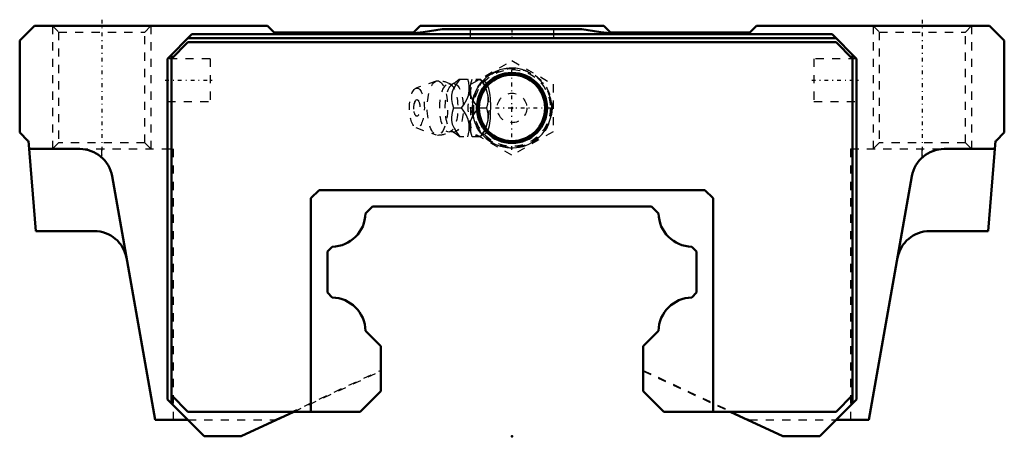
# Model space of a CAD drawing. Header units: millimetres. Extents: x -60 to 60, y 0 to 51.
import ezdxf

# ---------------------------------------------------------------- set-up
doc = ezdxf.new("R2010")
doc.units = ezdxf.units.MM
doc.linetypes.add('Center', pattern=[1.5, 0.45, -0.5, 0.05, -0.5])
doc.linetypes.add('Dashed', pattern=[2, 1, -1])
for name, color, linetype, lineweight in [('2d ConnectionPoints', 7, 'Continuous', 50), ('AM_0', 7, 'Continuous', 50), ('AM_5', 3, 'Continuous', 25), ('AM_7', 7, 'Center', 25), ('AM_9', 6, 'Dashed', 25)]:
    doc.layers.add(name, color=color, linetype=linetype, lineweight=lineweight)

# ---------------------------------------------------------------- blocks, each defined once
blk = doc.blocks.new('1_qbc97sor6x7wnu57qe8ymzx7s________0_in_HSR45LC1SS_GK__BLOCK_1B_PT1_8__2')
at = {"layer": 'AM_5', "linetype": 'Dashed'}
blk.add_arc((0, 40), 4.28, 75, 15, dxfattribs=at)
at = {"layer": 'AM_7'}
for p, q in [((0, 34.88), (0, 45.12)), ((-5.12, 40), (5.12, 40))]:
    blk.add_line(p, q, dxfattribs=at)
at = {"layer": 'AM_9'}
for p, q in [((-5, 42.89), (0, 45.77)), ((0, 45.77), (5, 42.89)), ((-9.25, 43.27), (-11.71, 42.4)), ((-6.42, 43.5), (-3.85, 43.5)), ((-3.56, 43.15), (-3.85, 43.5)), ((-5, 37.11), (-5, 42.89)), ((5, 42.89), (5, 37.11)), ((-7.13, 40), (-6.14, 40)), ((-4.1, 40), (-3.12, 40)), ((-11.71, 37.6), (-9.25, 36.73)), ((-3.85, 36.5), (-6.42, 36.5)), ((0, 34.23), (-5, 37.11)), ((-3.85, 36.5), (-3.56, 36.85)), ((5, 37.11), (0, 34.23))]:
    blk.add_line(p, q, dxfattribs=at)
for points in [[(-6.37, 43.5), (-6.77, 42.95), (-7.11, 42.37), (-7.28, 41.96), (-7.37, 41.54), (-7.37, 41.04), (-7.29, 40.55), (-7.13, 40)], [(-6.41, 43.51), (-6.44, 43.47), (-6.63, 43.31), (-6.86, 43.14), (-7.13, 42.96), (-7.26, 42.88)], [(-6.14, 40), (-5.89, 40.36), (-5.66, 40.73), (-5.47, 41.13), (-5.32, 41.53), (-5.21, 42.09), (-5.21, 42.66), (-5.28, 43.09), (-5.39, 43.5)], [(-4.1, 40), (-4.5, 40.55), (-4.84, 41.13), (-5.01, 41.54), (-5.1, 41.96), (-5.1, 42.46), (-5.02, 42.95), (-4.86, 43.5)], [(-3.87, 43.5), (-3.62, 43.14), (-3.39, 42.77), (-3.2, 42.37), (-3.05, 41.97), (-2.94, 41.41), (-2.94, 40.84), (-3, 40.41), (-3.12, 40)], [(-7.26, 42.88), (-7.26, 42.88), (-7.29, 42.87), (-7.35, 42.86), (-7.43, 42.87), (-7.47, 42.88), (-7.48, 42.88)], [(-3.56, 36.84), (-3.51, 36.82), (-3.38, 36.81), (-3.25, 36.86), (-3.13, 36.96), (-3.02, 37.12), (-2.92, 37.32), (-2.84, 37.56), (-2.76, 37.85), (-2.71, 38.16), (-2.64, 38.73), (-2.6, 39.32), (-2.59, 40.23), (-2.63, 41.14), (-2.67, 41.57), (-2.73, 41.99), (-2.82, 42.38), (-2.93, 42.71), (-3.05, 42.93), (-3.19, 43.09), (-3.31, 43.17), (-3.43, 43.19), (-3.56, 43.16)], [(-7.13, 40), (-7.29, 39.45), (-7.38, 38.87), (-7.37, 38.46), (-7.28, 38.04), (-7.06, 37.54), (-6.77, 37.05), (-6.37, 36.5)], [(-5.39, 36.5), (-5.29, 36.86), (-5.22, 37.23), (-5.2, 37.63), (-5.22, 38.03), (-5.36, 38.59), (-5.6, 39.16), (-5.85, 39.59), (-6.14, 40)], [(-4.86, 36.5), (-5.02, 37.05), (-5.11, 37.63), (-5.1, 38.04), (-5.01, 38.46), (-4.8, 38.96), (-4.5, 39.45), (-4.1, 40)], [(-3.12, 40), (-3.02, 39.64), (-2.95, 39.27), (-2.93, 38.87), (-2.95, 38.47), (-3.09, 37.91), (-3.33, 37.34), (-3.58, 36.91), (-3.87, 36.5)], [(-7.48, 37.12), (-7.47, 37.12), (-7.43, 37.13), (-7.36, 37.14), (-7.29, 37.13), (-7.26, 37.12), (-7.26, 37.12)], [(-7.26, 37.12), (-7.06, 37), (-6.81, 36.83), (-6.6, 36.67), (-6.43, 36.51), (-6.41, 36.5)]]:
    blk.add_lwpolyline(points, dxfattribs=at)
for radius in [4.88, 4.8, 4.67, 4.06, 1.8]:
    blk.add_circle((0, 40), radius, dxfattribs=at)
for centre, radius, start, end in [((-9.09, 40), 3.3, 60.8606, 90), ((-10.18, 40), 1.82, 153.7155, 206.2845), ((-9.09, 40), 3.3, 270, 299.1394)]:
    blk.add_arc(centre, radius, start, end, dxfattribs=at)
for centre, major_axis in [((-9.09, 40), (0, 3.3)), ((-11.59, 40), (0, 2.42)), ((-7.71, 40), (0, 2.94)), ((-7.04, 40), (0, 2.94)), ((-11.59, 40), (0, 1.01))]:
    blk.add_ellipse(centre, major_axis=major_axis, ratio=0.374607, dxfattribs=at)
for major_axis, start_param, end_param in [((0, 3.44), 5.871519, 9.836445), ((0, -3.44), 0.411667, 2.729926)]:
    blk.add_ellipse((-4.08, 40), major_axis=major_axis, ratio=0.374607, start_param=start_param, end_param=end_param, dxfattribs=at)
blk = doc.blocks.new('2_HSR45LCSSB_PT1_811_S_0_in_HSR45LC1SS_GK__BLOCK_1B_PT1_8__2')
at = {"layer": 'AM_0'}
for p, q in [((-58.2, 50), (-60, 48.2)), ((-29.8, 50), (-58.2, 50)), ((-29, 49.2), (-29.8, 50)), ((-12, 49.2), (-29, 49.2)), ((-11.2, 50), (-12, 49.2)), ((11.2, 50), (-11.2, 50)), ((8.5, 49.6), (-8.5, 49.6)), ((12, 49.2), (11.2, 50)), ((29, 49.2), (12, 49.2)), ((29.8, 50), (29, 49.2)), ((58.2, 50), (29.8, 50)), ((60, 48.2), (58.2, 50)), ((-60, 48.2), (-60, 37)), ((-42, 46), (-39, 49)), ((-39.5, 48), (-41.5, 46)), ((-39.5, 48.5), (39.5, 48.5)), ((39.5, 48), (-39.5, 48)), ((-39, 49), (39, 49)), ((39, 49), (42, 46)), ((41.5, 46), (39.5, 48)), ((60, 37), (60, 48.2)), ((-42, 4.5), (-42, 46)), ((-41.5, 46.5), (-41.5, 4)), ((41.5, 46.5), (41.5, 4)), ((42, 46), (42, 4.5)), ((-60, 37), (-59, 36)), ((-59, 36), (-58.92, 36)), ((-58.92, 36), (-58.04, 25)), ((58.04, 25), (58.92, 36)), ((58.92, 36), (59, 36)), ((59, 36), (60, 37)), ((-52.68, 35), (-58.84, 35)), ((58.84, 35), (52.68, 35)), ((-48.74, 31.7), (-43.5, 2)), ((43.5, 2), (48.74, 31.7)), ((-23.5, 30), (-24.5, 29)), ((23.5, 30), (-23.5, 30)), ((24.5, 29), (23.5, 30)), ((-24.5, 29), (-24.5, 3)), ((24.5, 3), (24.5, 29)), ((-17, 28), (-17.86, 27.14)), ((17, 28), (-17, 28)), ((17.86, 27.14), (17, 28)), ((-58.04, 25), (-50.92, 25)), ((50.92, 25), (58.04, 25)), ((-21.91, 23.09), (-22.5, 22.5)), ((22.5, 22.5), (21.91, 23.09)), ((-22.5, 22.5), (-22.5, 17.5)), ((22.5, 17.5), (22.5, 22.5)), ((-22.5, 17.5), (-21.91, 16.91)), ((21.91, 16.91), (22.5, 17.5)), ((-17.86, 12.86), (-16, 11)), ((16, 11), (17.86, 12.86)), ((-16, 11), (-16, 5.5)), ((16, 5.5), (16, 11)), ((-41.5, 5), (-39.5, 3)), ((-16, 5.5), (-18.5, 3)), ((16, 5.5), (18.5, 3)), ((39.5, 3), (41.5, 5)), ((-42, 4.5), (-37.5, 0)), ((37.5, 0), (42, 4.5)), ((-39.5, 3), (-18.5, 3)), ((-33.02, 0), (-26.59, 3)), ((18.5, 3), (39.5, 3)), ((26.59, 3), (33.02, 0)), ((-43.5, 2), (-39.5, 2)), ((39.5, 2), (43.5, 2)), ((-37.5, 0), (-33.02, 0)), ((33.02, 0), (37.5, 0))]:
    blk.add_line(p, q, dxfattribs=at)
for radius in [4.27, 4.04]:
    blk.add_circle((0, 40), radius, dxfattribs=at)
for centre, radius, start, end in [((-14.76, 82), 33, 270, 280.9425), ((14.76, 82), 33, 259.0575, 270), ((-52.68, 31), 4, 10.0108, 90), ((52.68, 31), 4, 90, 169.9892), ((-21.99, 27.22), 4.13, 271.1227, 358.8774), ((21.99, 27.22), 4.13, 181.1226, 268.8773), ((-50.92, 21), 4, 10.0108, 90), ((50.92, 21), 4, 90, 169.9892), ((-21.99, 12.78), 4.13, 1.0886, 88.9114), ((21.99, 12.78), 4.13, 91.0886, 178.9114)]:
    blk.add_arc(centre, radius, start, end, dxfattribs=at)
at = {"layer": 'AM_5', "linetype": 'Dashed'}
for p, q in [((-56, 50), (-56, 35)), ((-44, 50), (-44, 35)), ((44, 50), (44, 35)), ((56, 50), (56, 35))]:
    blk.add_line(p, q, dxfattribs=at)
at = {"layer": 'AM_5'}
blk.add_arc((0, 40), 4.86, 75, 15, dxfattribs=at)
at = {"layer": 'AM_7'}
for p, q in [((-50, 50.75), (-50, 34.25)), ((50, 50.75), (50, 34.25)), ((0, 49.65), (0, 48.55)), ((-42.26, 43.4), (-36.54, 43.4)), ((36.54, 43.4), (42.26, 43.4))]:
    blk.add_line(p, q, dxfattribs=at)
at = {"layer": 'AM_9'}
for p, q in [((-56, 50), (-55.25, 49.25)), ((-55.25, 49.25), (-55.25, 35.75)), ((-55.25, 49.25), (-44.75, 49.25)), ((-44.75, 49.25), (-44, 50)), ((-44.75, 35.75), (-44.75, 49.25)), ((-5.1, 49.6), (-5.1, 48.6)), ((5.1, 48.6), (5.1, 49.6)), ((44, 50), (44.75, 49.25)), ((44.75, 49.25), (44.75, 35.75)), ((44.75, 49.25), (55.25, 49.25)), ((55.25, 49.25), (56, 50)), ((55.25, 35.75), (55.25, 49.25)), ((-5.1, 48.6), (5.1, 48.6)), ((-36.8, 46), (-42, 46)), ((-36.8, 46), (-36.8, 40.8)), ((42, 46), (36.8, 46)), ((36.8, 46), (36.8, 40.8)), ((-42, 40.8), (-36.8, 40.8)), ((36.8, 40.8), (42, 40.8)), ((-55.25, 35.75), (-56, 35)), ((-44.75, 35.75), (-55.25, 35.75)), ((-52.68, 35), (-41.25, 35)), ((-50, 33.97), (-50, 35)), ((-44, 35), (-44.75, 35.75)), ((-41.25, 2), (-41.25, 35)), ((41.25, 35), (52.68, 35)), ((41.25, 35), (41.25, 2)), ((44.75, 35.75), (44, 35)), ((55.25, 35.75), (44.75, 35.75)), ((50, 33.97), (50, 35)), ((56, 35), (55.25, 35.75)), ((-28.93, 2), (-16, 8.03)), ((-26.59, 3), (-16, 7.94)), ((16, 8.03), (28.93, 2)), ((16, 7.94), (26.59, 3)), ((-39.5, 2), (-28.93, 2)), ((28.93, 2), (39.5, 2))]:
    blk.add_line(p, q, dxfattribs=at)

msp = doc.modelspace()

# ---------------------------------------------------------------- linework, layer by layer
at = {"layer": '2d ConnectionPoints'}
for p in [(0, 40), (0, 40), (0, 0)]:
    msp.add_point(p, dxfattribs=at)

# ---------------------------------------------------------------- block references
for name in ['2_HSR45LCSSB_PT1_811_S_0_in_HSR45LC1SS_GK__BLOCK_1B_PT1_8__2', '1_qbc97sor6x7wnu57qe8ymzx7s________0_in_HSR45LC1SS_GK__BLOCK_1B_PT1_8__2']:
    msp.add_blockref(name, (0, 0))

doc.saveas('drawing.dxf')
